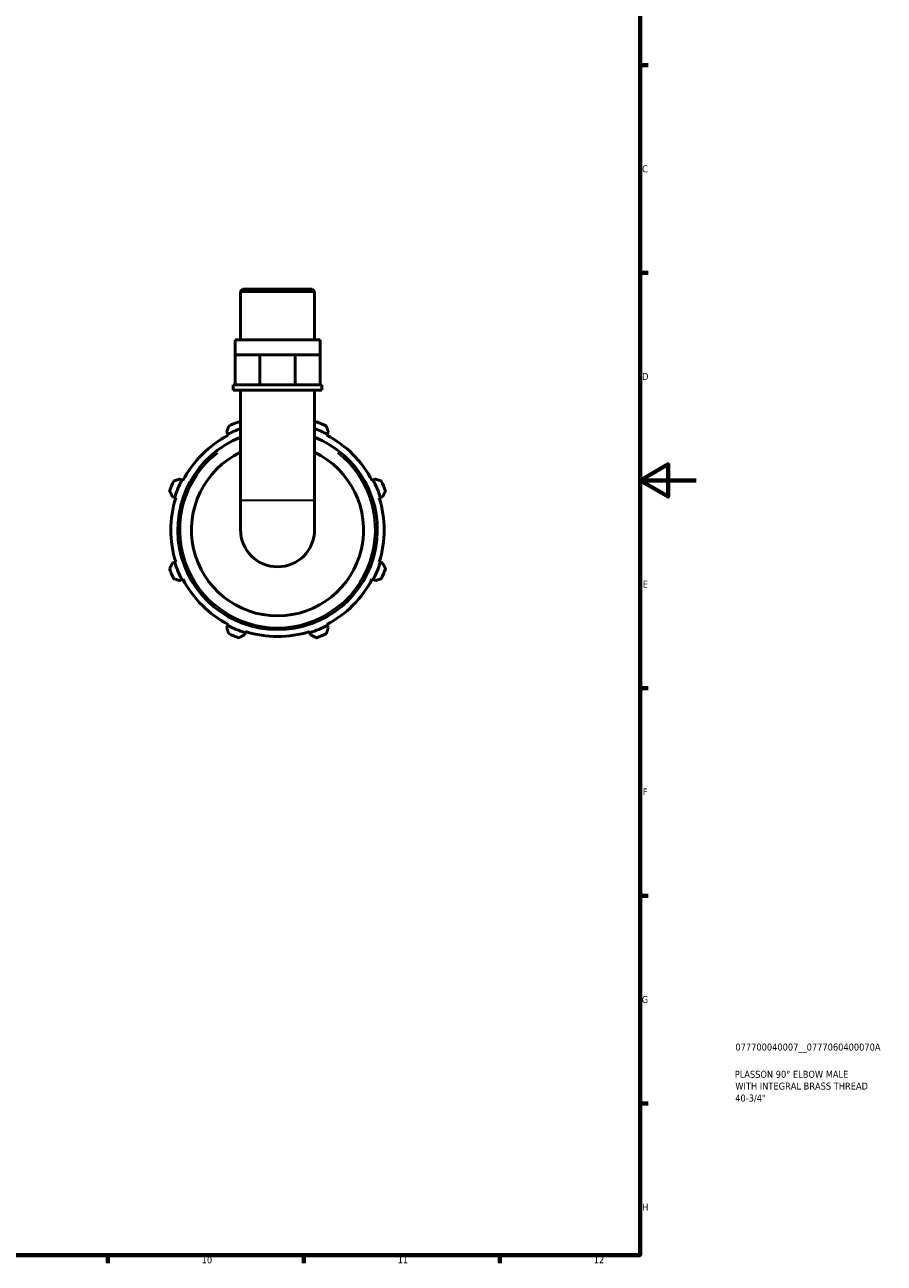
# Model space of a CAD drawing. Header units: millimetres. Extents: x 0 to 908, y 0 to 920.
# Tile 3 of 6: x 601 to 908, y 17 to 460. Entities that reach past the tile are written whole.
import ezdxf

# ---------------------------------------------------------------- set-up
doc = ezdxf.new("R2010")
doc.units = ezdxf.units.MM
for name, color, linetype, lineweight in [('Border (ISO)', 7, 'Continuous', 70), ('Title (ISO)', 7, 'Continuous', 50), ('Visible (ISO)', 7, 'Continuous', 50), ('Visible Narrow (ISO)', 7, 'Continuous', 35)]:
    doc.layers.add(name, color=color, linetype=linetype, lineweight=lineweight)
doc.styles.add('Note Text (ISO)', font='tahoma.ttf')

# ---------------------------------------------------------------- blocks, each defined once
blk = doc.blocks.new('Borders Default Border')
at = {"layer": 'Border (ISO)'}
for p, q in [((821, 445.5), (823.9, 445.5)), ((821, 371.25), (823.9, 371.25)), ((821, 222.75), (823.9, 222.75)), ((821, 148.5), (823.9, 148.5)), ((821, 74.25), (823.9, 74.25)), ((630.75, 20), (630.75, 17.1)), ((700.83, 20), (700.83, 17.1)), ((770.92, 20), (770.92, 17.1))]:
    blk.add_line(p, q, dxfattribs=at)
at = {"layer": 'Border (ISO)', "flags": 128}
for points in [[(20, 20), (20, 574), (821, 574), (821, 20), (20, 20)], [(841, 297), (821, 297), (831, 302.77), (831, 291.23), (821, 297)]]:
    blk.add_lwpolyline(points, dxfattribs=at)
at = {"layer": 'Border (ISO)', "color": 232, "true_color": 0xca0064, "char_height": 2.5, "attachment_point": 7, "style": 'Note Text (ISO)'}
for s, insert in [('C', (821.73, 407.08)), ('D', (821.73, 332.88)), ('E', (821.94, 258.63)), ('F', (822, 184.38)), ('G', (821.61, 110.08)), ('H', (821.74, 35.88)), ('10', (664.29, 17.05)), ('11', (734.37, 17.1)), ('12', (804.46, 17.1))]:
    blk.add_mtext(s, dxfattribs=dict(at, insert=insert))
blk = doc.blocks.new('Title Blocks ISO')
at = {"layer": 'Title (ISO)', "color": 232, "true_color": 0xca0064, "style": 'Note Text (ISO)'}
for tag, p in [('PART_NUMBER_001', (34.08, 73.14)), ('DESCRIPTION_001', (33.84, 63.4)), ('DESCRIPTION_002', (34.05, 59.19)), ('DESCRIPTION_003', (34.02, 54.91))]:
    blk.add_attdef(tag, p, '', height=2.5, dxfattribs=at)

msp = doc.modelspace()

# ---------------------------------------------------------------- linework, layer by layer
at = {"layer": 'Visible (ISO)'}
for p, q in [((678.984, 365.306), (678.191, 364.513)), ((678.191, 347.306), (678.191, 364.513)), ((704.632, 364.513), (678.191, 364.513)), ((678.984, 365.306), (703.839, 365.306)), ((703.839, 365.306), (704.632, 364.513)), ((704.632, 347.306), (704.632, 364.513)), ((706.615, 347.306), (676.208, 347.306)), ((676.208, 341.906), (676.208, 347.306)), ((706.615, 341.906), (706.615, 347.306)), ((676.208, 341.906), (680.661, 341.906)), ((676.208, 331.106), (676.208, 341.906)), ((680.661, 341.906), (685.114, 341.906)), ((685.114, 341.906), (691.411, 341.906)), ((685.114, 331.106), (685.114, 341.906)), ((691.411, 341.906), (697.709, 341.906)), ((697.709, 341.906), (702.162, 341.906)), ((697.709, 331.106), (697.709, 341.906)), ((702.162, 341.906), (706.615, 341.906)), ((706.615, 331.106), (706.615, 341.906)), ((676.208, 331.106), (675.547, 331.106)), ((675.547, 329.306), (675.547, 331.106)), ((707.276, 329.306), (675.547, 329.306)), ((677.456, 331.106), (676.208, 331.106)), ((683.865, 331.106), (677.456, 331.106)), ((678.191, 329.306), (678.191, 289.882)), ((685.114, 331.106), (683.865, 331.106)), ((686.88, 331.106), (685.114, 331.106)), ((695.943, 331.106), (686.88, 331.106)), ((697.709, 331.106), (695.943, 331.106)), ((698.957, 331.106), (697.709, 331.106)), ((705.366, 331.106), (698.957, 331.106)), ((704.632, 329.306), (704.632, 289.882)), ((706.615, 331.106), (705.366, 331.106)), ((707.276, 331.106), (706.615, 331.106)), ((707.276, 329.306), (707.276, 331.106)), ((673.237, 314.219), (673.616, 313.491)), ((673.616, 313.491), (673.805, 313.128)), ((709.018, 313.128), (709.207, 313.491)), ((709.207, 313.491), (709.586, 314.219)), ((657.226, 297.102), (656.499, 297.48)), ((657.59, 296.912), (657.226, 297.102)), ((725.597, 297.102), (725.233, 296.912)), ((726.324, 297.48), (725.597, 297.102)), ((653.873, 291.142), (654.655, 290.895)), ((654.655, 290.895), (655.046, 290.772)), ((678.191, 289.882), (678.191, 279.306)), ((704.632, 279.306), (704.632, 289.882)), ((727.777, 290.772), (728.168, 290.895)), ((728.168, 290.895), (728.95, 291.142)), ((654.655, 267.717), (653.873, 267.47)), ((655.046, 267.84), (654.655, 267.717)), ((728.168, 267.717), (727.777, 267.84)), ((728.95, 267.47), (728.168, 267.717)), ((656.499, 261.132), (657.226, 261.51)), ((657.226, 261.51), (657.59, 261.7)), ((725.233, 261.7), (725.597, 261.51)), ((725.597, 261.51), (726.324, 261.132)), ((673.616, 245.121), (673.237, 244.393)), ((673.805, 245.484), (673.616, 245.121)), ((709.207, 245.121), (709.018, 245.484)), ((709.586, 244.393), (709.207, 245.121)), ((679.576, 241.768), (679.822, 242.55)), ((679.822, 242.55), (679.945, 242.941)), ((702.877, 242.941), (703.001, 242.55)), ((703.001, 242.55), (703.247, 241.768))]:
    msp.add_line(p, q, dxfattribs=at)
for radius, start, end in [(38.54, 110.06178, 117.5), (41, 109.79198, 115.20802), (38.54, 62.5, 69.93822), (41, 64.79198, 70.20802), (35.67, 111.7547, 68.2453), (38.13, 117.5, 152.5), (38.13, 27.5, 62.5), (30.75, 115.46343, 64.53657), (41, 154.79198, 160.20802), (38.54, 152.5, 162.5), (38.54, 17.5, 27.5), (41, 19.79198, 25.20802), (38.13, 162.5, 197.5), (38.13, 342.5, 17.5), (13.22, 180, 0), (38.54, 197.5, 207.5), (38.54, 332.5, 342.5), (41, 199.79198, 205.20802), (38.13, 207.5, 242.5), (38.13, 297.5, 332.5), (41, 334.79198, 340.20802), (38.54, 242.5, 252.5), (38.54, 287.5, 297.5), (41, 244.79198, 250.20802), (38.13, 252.5, 287.5), (41, 289.79198, 295.20802)]:
    msp.add_arc((691.411, 279.306), radius, start, end, dxfattribs=at)
for points, weights in [([(673.949, 316.401), (673.586, 315.288), (673.237, 314.219)], [1.01785635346, 1.01261861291, 1.00658545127]), ([(678.191, 317.548), (677.862, 317.715), (677.528, 317.884)], [1.01441938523, 1.01617867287, 1.01785635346]), ([(705.294, 317.884), (704.961, 317.715), (704.632, 317.548)], [1.01785635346, 1.01617867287, 1.01441938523]), ([(709.586, 314.219), (709.237, 315.288), (708.873, 316.401)], [1.00658545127, 1.01261861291, 1.01785635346]), ([(656.499, 297.48), (655.429, 297.132), (654.316, 296.768)], [1.00658545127, 1.01261861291, 1.01785635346]), ([(728.507, 296.768), (727.393, 297.132), (726.324, 297.48)], [1.01785635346, 1.01261861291, 1.00658545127]), ([(652.833, 293.189), (653.364, 292.144), (653.873, 291.142)], [1.01785635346, 1.01261861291, 1.00658545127]), ([(728.95, 291.142), (729.459, 292.144), (729.989, 293.189)], [1.00658545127, 1.01261861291, 1.01785635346]), ([(653.873, 267.47), (653.364, 266.468), (652.833, 265.423)], [1.00658545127, 1.01261861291, 1.01785635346]), ([(729.989, 265.423), (729.459, 266.468), (728.95, 267.47)], [1.01785635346, 1.01261861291, 1.00658545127]), ([(654.316, 261.844), (655.429, 261.48), (656.499, 261.132)], [1.01785635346, 1.01261861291, 1.00658545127]), ([(726.324, 261.132), (727.393, 261.48), (728.507, 261.844)], [1.00658545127, 1.01261861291, 1.01785635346]), ([(673.237, 244.393), (673.586, 243.324), (673.949, 242.211)], [1.00658545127, 1.01261861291, 1.01785635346]), ([(708.873, 242.211), (709.237, 243.324), (709.586, 244.393)], [1.01785635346, 1.01261861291, 1.00658545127]), ([(677.528, 240.728), (678.573, 241.258), (679.576, 241.768)], [1.01785635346, 1.01261861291, 1.00658545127]), ([(703.247, 241.768), (704.25, 241.258), (705.294, 240.728)], [1.00658545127, 1.01261861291, 1.01785635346])]:
    msp.add_rational_spline(points, weights, degree=2, dxfattribs=at)
at = {"layer": 'Visible Narrow (ISO)'}
msp.add_line((678.354, 289.882), (704.469, 289.882), dxfattribs=at)
msp.add_arc((691.411, 279.306), 34.87, 128.0522, 51.9478, dxfattribs=at)

# ---------------------------------------------------------------- block references
msp.add_blockref('Borders Default Border', (0, 0))
msp.add_blockref('Title Blocks ISO', (821, 20)).add_auto_attribs({'PART_NUMBER_001': '077700040007__0777060400070A', 'DESCRIPTION_001': 'PLASSON 90° ELBOW MALE', 'DESCRIPTION_002': 'WITH INTEGRAL BRASS THREAD', 'DESCRIPTION_003': '40-3/4"'})

doc.saveas('drawing.dxf')
